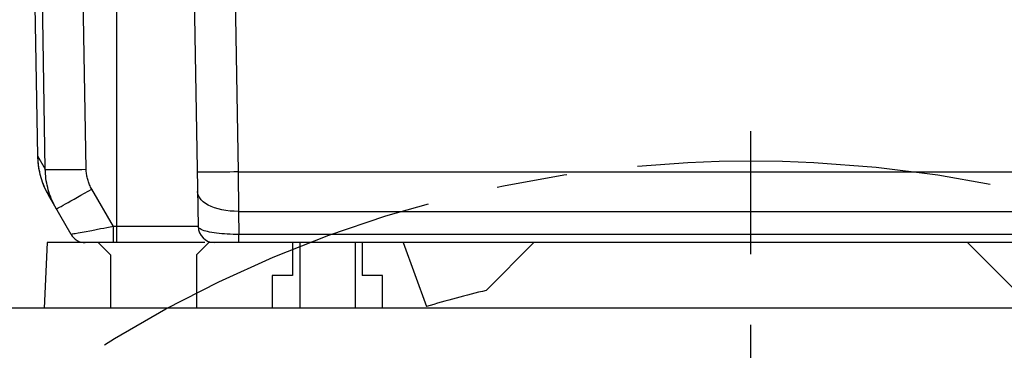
# Model space of a CAD drawing. Header units: millimetres. Extents: x 0 to 420, y 0 to 297.
# Tile 55 of 70: x 298 to 322, y 195 to 203. Entities that reach past the tile are written whole.
import ezdxf
from ezdxf.enums import TextEntityAlignment as Align

# ---------------------------------------------------------------- set-up
doc = ezdxf.new("R2010")
doc.units = ezdxf.units.MM
doc.header["$LTSCALE"] = 23.1
doc.linetypes.add('CENTER', pattern=[0.6, 0.375, -0.075, 0.075, -0.075])
doc.layers.get('0').update_dxf_attribs({"linetype": 'CONTINUOUS'})
for name, color, linetype in [('AXIS', 7, 'CONTINUOUS'), ('COMPONENTS', 7, 'CONTINUOUS'), ('DIMENSION', 7, 'CONTINUOUS')]:
    doc.layers.add(name, color=color, linetype=linetype)
doc.styles.get("Standard").update_dxf_attribs({"font": 'arial.ttf'})
doc.styles.add('TEXTSTYLE_4', font='gdt')
doc.dimstyles.new('DIMSTYLE_11', dxfattribs={"dimtxt": 3, "dimasz": 3, "dimexe": 0.18, "dimexo": 0.0625, "dimgap": 0.09, "dimtad": 1, "dimdec": 3, "dimlfac": 5, "dimdsep": 46, "dimtxsty": 'STANDARD', "dimblk": '_FILLED', "dimblk1": '_FILLED', "dimblk2": '_FILLED', "dimcen": 0.09, "dimadec": 0, "dimazin": 0, "dimtp": 0.5, "dimtm": 0.5, "dimtfac": 1, "dimtdec": 3, "dimtofl": 0, "dimtmove": 0, "dimatfit": 3, "dimldrblk": '_FILLED', "dimfxl": 1, "dimtolj": 1, "dimarcsym": 0})
doc.dimstyles.new('DIMSTYLE_2', dxfattribs={"dimtxt": 3, "dimasz": 3, "dimexe": 0.18, "dimexo": 0.0625, "dimgap": 0.09, "dimtad": 1, "dimtih": 1, "dimtoh": 1, "dimlfac": 5, "dimdsep": 46, "dimtxsty": 'STANDARD', "dimblk": '_FILLED', "dimblk1": '_FILLED', "dimblk2": '_FILLED', "dimcen": 0.09, "dimadec": 0, "dimazin": 0, "dimtol": 1, "dimtp": 0.2, "dimtm": 0.2, "dimtfac": 1, "dimtofl": 0, "dimtmove": 0, "dimatfit": 3, "dimldrblk": '_FILLED', "dimfxl": 1, "dimtolj": 1, "dimarcsym": 0})

# ---------------------------------------------------------------- blocks, each defined once
blk = doc.blocks.new('_FILLED')
at = {"color": 0, "linetype": 'BYBLOCK'}
blk.add_solid([(0, 0), (-1, 0.2), (-1, -0.2)], dxfattribs=at)
blk = doc.blocks.new('*D1')
at = {"layer": 'DIMENSION', "color": 2, "linetype": 'CONTINUOUS'}
for p, q in [((279.464, 193.744), (253.15, 193.744)), ((281.464, 193.744), (279.464, 193.744)), ((291.346, 186.798), (281.464, 193.744))]:
    blk.add_line(p, q, dxfattribs=at)
at = {"layer": 'DIMENSION', "color": 2, "linetype": 'CONTINUOUS', "xscale": 3, "yscale": 3, "zscale": 3, "rotation": 324.8976229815}
blk.add_blockref('_FILLED', (291.346, 186.798), dxfattribs=at)
at = {"layer": 'DIMENSION', "color": 2, "linetype": 'CONTINUOUS', "style": 'TEXTSTYLE_4'}
for s, p in [('`', (270.643, 194.494)), ('n', (260.15, 194.494))]:
    blk.add_text(s, height=3, dxfattribs=at).set_placement(p, align=Align.RIGHT)
at = {"layer": 'DIMENSION', "color": 2, "linetype": 'CONTINUOUS'}
for s, p in [('300', (267.143, 194.494)), ('0.2', (276.464, 194.494))]:
    blk.add_text(s, height=3, dxfattribs=at).set_placement(p, align=Align.RIGHT)
blk = doc.blocks.new('*D2')
at = {"layer": 'DIMENSION', "color": 2, "linetype": 'CONTINUOUS'}
for p, q in [((279.464, 193.744), (253.15, 193.744)), ((281.464, 193.744), (279.464, 193.744)), ((291.346, 186.798), (281.464, 193.744))]:
    blk.add_line(p, q, dxfattribs=at)
at = {"layer": 'DIMENSION', "color": 2, "linetype": 'CONTINUOUS', "xscale": 3, "yscale": 3, "zscale": 3, "rotation": 324.8976229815}
blk.add_blockref('_FILLED', (291.346, 186.798), dxfattribs=at)
at = {"layer": 'DIMENSION', "color": 2, "linetype": 'CONTINUOUS', "style": 'TEXTSTYLE_4'}
for s, p in [('`', (270.643, 194.494)), ('n', (260.15, 194.494))]:
    blk.add_text(s, height=3, dxfattribs=at).set_placement(p, align=Align.RIGHT)
at = {"layer": 'DIMENSION', "color": 2, "linetype": 'CONTINUOUS'}
for s, p in [('300', (267.143, 194.494)), ('0.2', (276.464, 194.494))]:
    blk.add_text(s, height=3, dxfattribs=at).set_placement(p, align=Align.RIGHT)
blk = doc.blocks.new('*D22')
at = {"layer": 'DIMENSION', "color": 2, "linetype": 'CONTINUOUS'}
for p, q in [((286.89, 233.048), (286.89, 240.906)), ((344.89, 226.753), (344.89, 240.906)), ((286.89, 238.906), (315.89, 238.906)), ((344.89, 238.906), (315.89, 238.906)), ((286.89, 223.748), (286.89, 230.473)), ((344.89, 217.686), (344.89, 224.666)), ((286.89, 202.197), (286.89, 221.528)), ((344.89, 202.066), (344.89, 216.896))]:
    blk.add_line(p, q, dxfattribs=at)
at = {"layer": 'DIMENSION', "color": 2, "linetype": 'CONTINUOUS', "xscale": 3, "yscale": 3, "zscale": 3, "rotation": 180}
blk.add_blockref('_FILLED', (286.89, 238.906), dxfattribs=at)
at = {"layer": 'DIMENSION', "color": 2, "linetype": 'CONTINUOUS', "xscale": 3, "yscale": 3, "zscale": 3}
blk.add_blockref('_FILLED', (344.89, 238.906), dxfattribs=at)
at = {"layer": 'DIMENSION', "color": 2, "linetype": 'CONTINUOUS', "insert": (315.89, 242.656), "char_height": 3, "width": 6.99257, "attachment_point": 2, "line_spacing_factor": 0.9}
blk.add_mtext('290', dxfattribs=at)

msp = doc.modelspace()

# ---------------------------------------------------------------- linework, layer by layer
at = {"color": 7, "linetype": 'CONTINUOUS'}
for p, q in [((304.8647, 197.54691), (304.8647, 195.94691)), ((306.2147, 197.54691), (306.2147, 195.94691))]:
    msp.add_line(p, q, dxfattribs=at)
at = {"layer": 'AXIS', "color": 2, "linetype": 'CENTER'}
msp.add_line((315.8897, 169.54691), (315.8897, 200.27161), dxfattribs=at)
msp.add_circle((315.8897, 169.54691), 30, dxfattribs=at)
at = {"layer": 'COMPONENTS', "color": 7, "linetype": 'CONTINUOUS'}
for p, q in [((302.18285, 209.39768), (302.38284, 197.93993)), ((298.3897, 203.33891), (298.4539, 199.66038)), ((298.4539, 199.66038), (298.45558, 199.61167)), ((299.27423, 197.74691), (298.72145, 198.70436)), ((298.6897, 197.54691), (298.61985, 195.94691)), ((302.54636, 197.54691), (298.6897, 197.54691)), ((300.2397, 197.24691), (299.9397, 197.54691)), ((302.6397, 197.54691), (302.3397, 197.24691)), ((331.67981, 197.54691), (302.6397, 197.54691)), ((304.6897, 197.54691), (304.6897, 196.74691)), ((306.3897, 197.54691), (306.3897, 196.74691)), ((307.3897, 197.54691), (307.95895, 195.98293)), ((309.42094, 196.37814), (310.5897, 197.54691)), ((321.1897, 197.54691), (322.35847, 196.37814)), ((300.2397, 197.24691), (300.2397, 195.94691)), ((302.3397, 197.24691), (302.3397, 195.94691)), ((304.1897, 196.74691), (304.1897, 195.94691)), ((304.6897, 196.74691), (304.1897, 196.74691)), ((306.8897, 196.74691), (306.3897, 196.74691)), ((306.8897, 195.94691), (306.8897, 196.74691)), ((336.14507, 195.94691), (295.63433, 195.94691))]:
    msp.add_line(p, q, dxfattribs=at)
at = {"layer": 'COMPONENTS', "color": 9, "linetype": 'CONTINUOUS'}
for p, q in [((303.18269, 209.39763), (303.35936, 199.27648)), ((298.6446, 199.33907), (298.47481, 209.13557)), ((299.64443, 199.33907), (299.47463, 209.13557)), ((300.3897, 197.54691), (300.3897, 208.59142)), ((298.45367, 199.67052), (298.45374, 199.6702)), ((298.45374, 199.6702), (298.45882, 199.55781)), ((298.45374, 199.6702), (298.45385, 199.66946)), ((298.45385, 199.66946), (298.45897, 199.55711)), ((298.45385, 199.66946), (298.6446, 199.33907)), ((298.45897, 199.55711), (298.47039, 199.44523)), ((298.47039, 199.44523), (298.48808, 199.33419)), ((298.48808, 199.33417), (298.51199, 199.22428)), ((298.51199, 199.22428), (298.54204, 199.11591)), ((298.54204, 199.11591), (298.57813, 199.0094)), ((303.35936, 199.27648), (303.36778, 198.31139)), ((303.35936, 199.27648), (328.42004, 199.27648)), ((298.57813, 199.0094), (298.62016, 198.90508)), ((300.30742, 197.93993), (299.77821, 198.85654)), ((303.36778, 198.31139), (303.37764, 197.74691)), ((303.36778, 198.31139), (328.41162, 198.31139)), ((299.77883, 197.83899), (299.59313, 197.80406)), ((300.30742, 197.54691), (300.30742, 197.93993)), ((302.38284, 197.93993), (300.30742, 197.93993)), ((299.59313, 197.80406), (299.44588, 197.77672)), ((303.37764, 197.54691), (303.37764, 197.74691)), ((328.40177, 197.74691), (303.37764, 197.74691))]:
    msp.add_line(p, q, dxfattribs=at)
at = {"layer": 'COMPONENTS', "color": 7, "linetype": 'CONTINUOUS'}
for points in [[(298.45558, 199.61167), (298.45846, 199.56302), (298.46251, 199.51445)], [(298.46243, 199.51504), (298.46383, 199.501), (298.46656, 199.47591)], [(298.46656, 199.47591), (298.4697, 199.45009), (298.47327, 199.42366), (298.47732, 199.39649), (298.48184, 199.36876), (298.48687, 199.34048), (298.49242, 199.31165), (298.49851, 199.28238), (298.50517, 199.25266), (298.5124, 199.22252), (298.52022, 199.19206), (298.52864, 199.16129), (298.53767, 199.13023), (298.54732, 199.09897), (298.55759, 199.06753), (298.56851, 199.03592), (298.58004, 199.00425), (298.5922, 198.97253), (298.605, 198.94077), (298.61842, 198.90907), (298.63245, 198.87745), (298.6471, 198.84591), (298.66234, 198.81455), (298.67817, 198.78339), (298.69457, 198.75243), (298.71152, 198.72177), (298.72145, 198.70436)], [(298.91219, 198.37399), (298.8846, 198.42338), (298.85846, 198.47344), (298.83379, 198.52413), (298.8106, 198.5754), (298.78889, 198.62722), (298.76867, 198.67958), (298.74994, 198.73244), (298.73271, 198.78576), (298.71699, 198.83954), (298.70277, 198.89374), (298.69009, 198.94832), (298.67892, 199.00328), (298.6693, 199.05857), (298.66123, 199.11415), (298.65471, 199.17004), (298.64976, 199.22619), (298.64638, 199.28254), (298.6446, 199.33907)]]:
    msp.add_lwpolyline(points, dxfattribs=at)
at = {"layer": 'COMPONENTS', "color": 9, "linetype": 'CONTINUOUS'}
for points in [[(298.6446, 199.33907), (298.65079, 199.33736), (298.66777, 199.33586), (298.69535, 199.33459), (298.73322, 199.33355), (298.78099, 199.33276), (298.83813, 199.33223), (298.90402, 199.33196), (298.97795, 199.33196), (299.05911, 199.33223), (299.14663, 199.33276), (299.23954, 199.33355), (299.33685, 199.33459), (299.4375, 199.33586), (299.5404, 199.33736), (299.64443, 199.33907)], [(299.77821, 198.85654), (299.76442, 198.88124), (299.75136, 198.90625), (299.73904, 198.93156), (299.72744, 198.95719), (299.71658, 198.98312), (299.70647, 199.0093), (299.6971, 199.03573), (299.68848, 199.06242), (299.68061, 199.08931), (299.67351, 199.11642), (299.66716, 199.14373), (299.66158, 199.17121), (299.65677, 199.19886), (299.65273, 199.22667), (299.64947, 199.25461), (299.64701, 199.28264), (299.64532, 199.3108), (299.64443, 199.33907)], [(303.35936, 199.27648), (303.25487, 199.27476), (303.15152, 199.27324), (303.05045, 199.27195), (302.95276, 199.2709), (302.85952, 199.2701), (302.77176, 199.26956), (302.69044, 199.26929), (302.61644, 199.26929), (302.55057, 199.26956), (302.49357, 199.2701), (302.44604, 199.2709), (302.40852, 199.27195), (302.38142, 199.27324), (302.36502, 199.27476), (302.35951, 199.27648)], [(298.62016, 198.90508), (298.66798, 198.8033), (298.72145, 198.70436)], [(298.91219, 198.37399), (298.91767, 198.37534), (298.93247, 198.38209), (298.95643, 198.39417), (298.9893, 198.41145), (299.03072, 198.43374), (299.08023, 198.4608), (299.13731, 198.49234), (299.20133, 198.52801), (299.27161, 198.56743), (299.34737, 198.61018), (299.4278, 198.65578), (299.51203, 198.70374), (299.59914, 198.75356), (299.68819, 198.80467), (299.77821, 198.85654)], [(303.36778, 198.31139), (303.26385, 198.31274), (303.16103, 198.31949), (303.06046, 198.33157), (302.96322, 198.34885), (302.87036, 198.37114), (302.78289, 198.3982), (302.70176, 198.42974), (302.62785, 198.46541), (302.56195, 198.50483), (302.50478, 198.54758), (302.45696, 198.59318), (302.41902, 198.64114), (302.39135, 198.69096), (302.37426, 198.74207), (302.36794, 198.79394)], [(300.30742, 197.93993), (300.22773, 197.92486), (300.14878, 197.90967), (300.07094, 197.89459), (299.99446, 197.87994), (299.77883, 197.83899)], [(303.37764, 197.74691), (303.30579, 197.74704), (303.2342, 197.74821), (303.16322, 197.75044), (303.09328, 197.75369), (303.02471, 197.75794), (302.9578, 197.76324), (302.89291, 197.76951), (302.83043, 197.77672), (302.77062, 197.78494), (302.71383, 197.79408), (302.66045, 197.80406), (302.61083, 197.81496), (302.56527, 197.82664), (302.52414, 197.83899), (302.48778, 197.85211), (302.45645, 197.86582), (302.43041, 197.87994), (302.40991, 197.89459), (302.39509, 197.90967), (302.38604, 197.92486), (302.38284, 197.93993)], [(299.34231, 197.75794), (299.29908, 197.75044), (299.28543, 197.74821), (299.27714, 197.74704), (299.27423, 197.74691)], [(299.44588, 197.77672), (299.37176, 197.76324), (299.34231, 197.75794)]]:
    msp.add_lwpolyline(points, dxfattribs=at)
at = {"layer": 'COMPONENTS', "color": 7, "linetype": 'CONTINUOUS'}
for centre, radius, start, end in [((302.78278, 197.94691), 0.4, 181, 270), ((299.62064, 197.94691), 0.4, 210, 270), ((315.8897, 169.54691), 27.6, 103.554821, 106.699148)]:
    msp.add_arc(centre, radius, start, end, dxfattribs=at)

# ---------------------------------------------------------------- dimensions: what is measured, and where the dimension line sits
at = {"layer": 'DIMENSION', "color": 2, "linetype": 'CONTINUOUS'}
dim = msp.add_linear_dim(base=(344.8897, 238.90599), p1=(286.8897, 202.19661), p2=(344.8897, 202.06594), dimstyle='DIMSTYLE_11', dxfattribs=at)
dim.commit()
dim.dimension.update_dxf_attribs({"geometry": '*D22', "text_midpoint": (312.39342, 241.15599), "dimtype": 160})
for picture in ['*D1', '*D2']:
    dim = msp.add_diameter_dim_2p(p1=(291.34593, 186.79809), p2=(340.43348, 152.29573), dimstyle='DIMSTYLE_2', dxfattribs=at)
    dim.commit()
    dim.dimension.update_dxf_attribs({"geometry": picture, "text_midpoint": (261.39649, 195.9936), "dimtype": 163})

doc.saveas('drawing.dxf')
